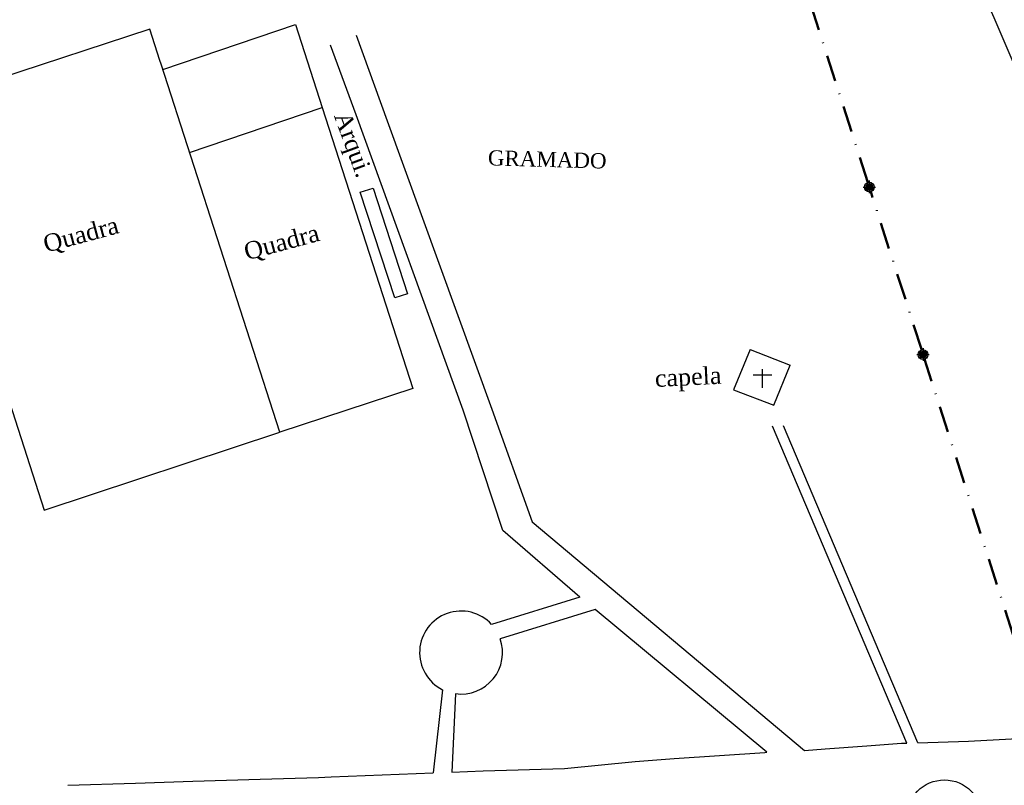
# Model space of a CAD drawing. Header units: millimetres. Extents: x 593 to 1794, y -180 to 570.
# Tile 61 of 71: x 1215 to 1357, y 225 to 336. Entities that reach past the tile are written whole.
import ezdxf

# ---------------------------------------------------------------- set-up
doc = ezdxf.new("R2010")
doc.units = ezdxf.units.MM
doc.header["$MEASUREMENT"] = 0
doc.linetypes.add('DASHDOT', pattern=[25.4, 12.7, -6.35, 0, -6.35])
for name, color, linetype, lineweight in [('Layout - Marco Polo', 252, 'Continuous', 25), ('Layout 01 - Marco Polo', 152, 'Continuous', 25), ('Layout-02 - Marco Polo', 243, 'Continuous', 50), ('Textos - Marco Polo', 143, 'Continuous', 25)]:
    doc.layers.add(name, color=color, linetype=linetype, lineweight=lineweight)
doc.styles.add('TimesNewRoman', font='times.ttf')

msp = doc.modelspace()

# ---------------------------------------------------------------- hatches: boundary and pattern name
at = {"layer": 'Layout 01 - Marco Polo', "linetype": 'Continuous'}
for points in [[(1338.11, 311.7), (1338.11, 311.75), (1338.1, 311.79), (1338.09, 311.83), (1338.08, 311.87), (1338.06, 311.91), (1338.04, 311.95), (1338.02, 311.99), (1337.99, 312.02), (1337.96, 312.06), (1337.93, 312.09), (1337.9, 312.11), (1337.86, 312.14), (1337.82, 312.16), (1337.78, 312.17), (1337.74, 312.19), (1337.7, 312.19), (1337.65, 312.2), (1337.61, 312.2), (1337.56, 312.2), (1337.52, 312.19), (1337.48, 312.19), (1337.44, 312.17), (1337.4, 312.16), (1337.36, 312.14), (1337.32, 312.11), (1337.29, 312.09), (1337.25, 312.06), (1337.23, 312.02), (1337.2, 311.99), (1337.18, 311.95), (1337.16, 311.91), (1337.14, 311.87), (1337.13, 311.83), (1337.12, 311.79), (1337.11, 311.75), (1337.11, 311.7), (1337.11, 311.7), (1337.11, 311.66), (1337.12, 311.62), (1337.13, 311.57), (1337.14, 311.53), (1337.16, 311.49), (1337.18, 311.45), (1337.2, 311.42), (1337.23, 311.38), (1337.25, 311.35), (1337.29, 311.32), (1337.32, 311.29), (1337.36, 311.27), (1337.4, 311.25), (1337.44, 311.23), (1337.48, 311.22), (1337.52, 311.21), (1337.56, 311.2), (1337.61, 311.2), (1337.65, 311.2), (1337.7, 311.21), (1337.74, 311.22), (1337.78, 311.23), (1337.82, 311.25), (1337.86, 311.27), (1337.9, 311.29), (1337.93, 311.32), (1337.96, 311.35), (1337.99, 311.38), (1338.02, 311.42), (1338.04, 311.45), (1338.06, 311.49), (1338.08, 311.53), (1338.09, 311.57), (1338.1, 311.62), (1338.11, 311.66), (1338.11, 311.7)], [(1345.89, 287.47), (1345.89, 287.51), (1345.88, 287.55), (1345.87, 287.6), (1345.86, 287.64), (1345.84, 287.68), (1345.82, 287.72), (1345.8, 287.75), (1345.77, 287.79), (1345.74, 287.82), (1345.71, 287.85), (1345.68, 287.88), (1345.64, 287.9), (1345.6, 287.92), (1345.56, 287.94), (1345.52, 287.95), (1345.48, 287.96), (1345.43, 287.96), (1345.39, 287.97), (1345.35, 287.96), (1345.3, 287.96), (1345.26, 287.95), (1345.22, 287.94), (1345.18, 287.92), (1345.14, 287.9), (1345.1, 287.88), (1345.07, 287.85), (1345.04, 287.82), (1345.01, 287.79), (1344.98, 287.75), (1344.96, 287.72), (1344.94, 287.68), (1344.92, 287.64), (1344.91, 287.6), (1344.9, 287.55), (1344.89, 287.51), (1344.89, 287.47), (1344.89, 287.47), (1344.89, 287.42), (1344.9, 287.38), (1344.91, 287.34), (1344.92, 287.3), (1344.94, 287.26), (1344.96, 287.22), (1344.98, 287.18), (1345.01, 287.15), (1345.04, 287.11), (1345.07, 287.08), (1345.1, 287.06), (1345.14, 287.03), (1345.18, 287.01), (1345.22, 287), (1345.26, 286.98), (1345.3, 286.97), (1345.35, 286.97), (1345.39, 286.97), (1345.43, 286.97), (1345.48, 286.97), (1345.52, 286.98), (1345.56, 287), (1345.6, 287.01), (1345.64, 287.03), (1345.68, 287.06), (1345.71, 287.08), (1345.74, 287.11), (1345.77, 287.15), (1345.8, 287.18), (1345.82, 287.22), (1345.84, 287.26), (1345.86, 287.3), (1345.87, 287.34), (1345.88, 287.38), (1345.89, 287.42), (1345.89, 287.47)]]:
    msp.add_hatch(color=256, dxfattribs=at).paths.add_polyline_path(points)

# ---------------------------------------------------------------- linework, layer by layer
at = {"layer": 'Layout - Marco Polo'}
for p, q in [((1235.37, 328.71), (1254.55, 335.2)), ((1254.55, 335.2), (1258.45, 323.21)), ((1233.49, 334.54), (1199.24, 323.32)), ((1234.95, 330.01), (1233.49, 334.54)), ((1235.11, 329.5), (1234.95, 330.01)), ((1252.28, 276.27), (1235.11, 329.5)), ((1199.24, 323.32), (1218.21, 264.97)), ((1239.24, 316.71), (1258.45, 323.21)), ((1258.45, 323.21), (1271.53, 282.56)), ((1263.95, 310.99), (1265.79, 311.53)), ((1268.96, 295.67), (1263.95, 310.99)), ((1265.79, 311.53), (1270.76, 296.27)), ((1270.76, 296.27), (1268.96, 295.67)), ((1320.36, 288.22), (1317.98, 282.4)), ((1320.36, 288.22), (1326.16, 285.96)), ((1323.79, 280.14), (1326.16, 285.96)), ((1271.53, 282.56), (1252.28, 276.27)), ((1317.98, 282.4), (1323.79, 280.14)), ((1343.06, 231.3), (1323.59, 277.13)), ((1344.65, 231.33), (1325.19, 277.17)), ((1218.21, 264.97), (1252.28, 276.27)), ((1295.73, 252.42), (1284.59, 262.03)), ((1295.73, 252.42), (1282.95, 248.45)), ((1297.96, 250.59), (1284.19, 246.38)), ((1322.77, 229.96), (1297.96, 250.59)), ((1275.85, 239.02), (1274.48, 227)), ((1277.73, 238.44), (1277.18, 227.11))]:
    msp.add_line(p, q, dxfattribs=at)
msp.add_lwpolyline([(1361.05, 323.67), (1355.68, 336.19), (1355.68, 336.19), (1354.19, 339.58), (1354.19, 339.58, 0.015683), (1353.8, 340.38), (1353.8, 340.38, 0.051352), (1353.57, 340.71), (1353.57, 340.71, 0.01599), (1352.72, 341.69), (1352.72, 341.69, 0.032112), (1351.62, 342.71), (1351.62, 342.71, -0.01844), (1349.67, 344.44), (1349.67, 344.44, -0.028312), (1349.12, 345.02), (1349.12, 345.02, -0.013253), (1348.07, 346.36), (1348.07, 346.36)], format="xyb", dxfattribs=at)
for points in [[(1263.35, 333.67), (1267.84, 321.29), (1282.97, 279.57), (1288.8, 263.27), (1328.23, 230.24)], [(1284.59, 262.03), (1278.83, 279.46), (1263.36, 322.14), (1259.63, 332.23)], [(1328.23, 230.24), (1331.24, 230.45), (1331.24, 230.45), (1337.26, 230.92), (1337.26, 230.92), (1342.25, 231.26), (1342.25, 231.26), (1343.06, 231.3), (1343.06, 231.3)], [(1344.65, 231.33), (1351.96, 231.58), (1351.96, 231.58), (1361.77, 232.09)], [(1293.51, 227.62), (1303.73, 228.63), (1303.73, 228.63), (1309.35, 229.07), (1309.35, 229.07), (1322.48, 229.94), (1322.48, 229.94), (1322.77, 229.96), (1322.77, 229.96)], [(1221.63, 225.19), (1231.43, 225.52), (1231.43, 225.52), (1239.72, 225.81), (1239.72, 225.81), (1249.43, 226.09), (1249.43, 226.09), (1257.91, 226.34), (1257.91, 226.34), (1259.72, 226.41), (1259.72, 226.41), (1274.48, 227), (1274.48, 227)], [(1277.18, 227.11), (1281.75, 227.27), (1281.75, 227.27), (1293.51, 227.62), (1293.51, 227.62)]]:
    msp.add_lwpolyline(points, dxfattribs=at)
msp.add_circle((1348.48, 220.47), 5.5, dxfattribs=at)
for start, end in [(42.5137, 243.5267), (262.3238, 19.3989)]:
    msp.add_arc((1278.53, 244.39), 6, start, end, dxfattribs=at)
at = {"layer": 'Layout 01 - Marco Polo'}
for p, q in [((1337.61, 312.63), (1337.61, 310.8)), ((1336.71, 311.7), (1338.51, 311.7)), ((1345.39, 288.4), (1345.39, 286.57)), ((1344.49, 287.47), (1346.29, 287.47))]:
    msp.add_line(p, q, dxfattribs=at)
for centre, radius in [((1337.61, 311.7), 0.7), ((1337.61, 311.7), 0.5), ((1345.39, 287.47), 0.7), ((1345.39, 287.47), 0.5)]:
    msp.add_circle(centre, radius, dxfattribs=at)
at = {"layer": 'Layout-02 - Marco Polo', "linetype": 'DASHDOT', "ltscale": 0.3}
for p, q in [((1337.39, 312.37), (1326.15, 347.4)), ((1345.19, 288.14), (1337.82, 311.04)), ((1360.79, 239.55), (1345.61, 286.8))]:
    msp.add_line(p, q, dxfattribs=at)
at = {"layer": 'Textos - Marco Polo'}
for p, q in [((1322.09, 285.37), (1322.09, 282.66)), ((1320.81, 284.54), (1323.5, 284.54))]:
    msp.add_line(p, q, dxfattribs=at)

# ---------------------------------------------------------------- texts
at = {"layer": 'Textos - Marco Polo', "attachment_point": 7, "line_spacing_factor": 0.9, "style": 'TimesNewRoman'}
for s, insert, char_height, width, rotation in [('Arqui.', (1259.34, 321.74), 2.5, 18, 290.1917), ('GRAMADO', (1282.39, 314.82), 2.2, 18.48, 358.4023), ('Quadra', (1218.62, 301.61), 2.5, 18, 15.0058), ('Quadra', (1247.67, 300.5), 2.5, 18, 15.0058), ('capela', (1306.68, 281.97), 2.5, 18, 2.8934)]:
    msp.add_mtext(s, dxfattribs=dict(at, insert=insert, char_height=char_height, width=width, rotation=rotation))

doc.saveas('drawing.dxf')
